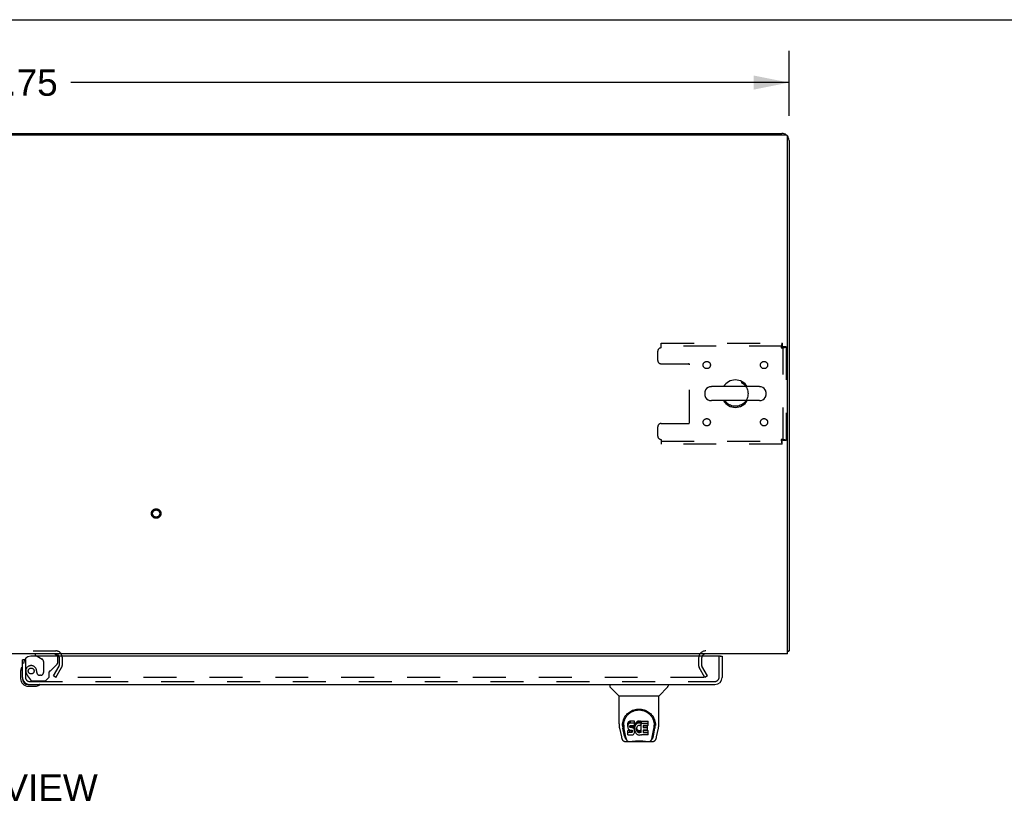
# Model space of a CAD drawing. Header units: inches. Extents: x 0 to 207, y 0 to 134.
# Tile 64 of 68: x 72 to 106, y 107 to 134. Entities that reach past the tile are written whole.
import ezdxf

# ---------------------------------------------------------------- set-up
doc = ezdxf.new("R2010")
doc.units = ezdxf.units.IN
doc.header["$LTSCALE"] = 11.383625
doc.header["$MEASUREMENT"] = 0
doc.linetypes.add('HIDDEN', pattern=[0.2, 0.1, -0.1])
doc.layers.get('0').update_dxf_attribs({"linetype": 'CONTINUOUS'})
for name, color, linetype in [('DEFAULT_2', 8, 'HIDDEN'), ('DIMENSIONS', 7, 'CONTINUOUS'), ('RIGHTHAND_DOOR_ASSEMBLY', 7, 'CONTINUOUS')]:
    doc.layers.add(name, color=color, linetype=linetype)
doc.styles.get("Standard").update_dxf_attribs({"font": 'arial.ttf'})
doc.dimstyles.new('DIMSTYLE_1', dxfattribs={"dimtxt": 0.913125, "dimasz": 1.2175, "dimexe": 0.09, "dimexo": 0.07, "dimgap": 0.0375, "dimtad": 0, "dimtih": 1, "dimtoh": 1, "dimzin": 4, "dimdsep": 46, "dimtxsty": 'Standard', "dimblk": '_FILLED', "dimblk1": '_FILLED', "dimblk2": '_FILLED', "dimcen": 0.09, "dimadec": 3, "dimazin": 1, "dimtfac": 1, "dimtdec": 3, "dimtofl": 0, "dimtmove": 0, "dimatfit": 3, "dimldrblk": '_FILLED', "dimfxl": 0, "dimtolj": 1, "dimtzin": 4, "dimarcsym": 0})

# ---------------------------------------------------------------- blocks, each defined once
blk = doc.blocks.new('_FILLED')
at = {"color": 0, "linetype": 'ByBlock'}
blk.add_solid([(0, 0), (-1, 0.2), (-1, -0.2)], dxfattribs=at)
blk = doc.blocks.new('*D1')
at = {"layer": 'DIMENSIONS', "color": 2, "linetype": 'Continuous'}
for p, q in [((44.927, 130.599), (44.927, 132.846)), ((98.677, 130.599), (98.677, 132.846)), ((44.927, 131.75), (69.75, 131.75)), ((98.677, 131.75), (73.854, 131.75))]:
    blk.add_line(p, q, dxfattribs=at)
at = {"layer": 'DIMENSIONS', "color": 2, "linetype": 'Continuous', "xscale": 1.2175, "yscale": 1.2175, "zscale": 1.2175, "rotation": 180}
blk.add_blockref('_FILLED', (44.927, 131.75), dxfattribs=at)
at = {"layer": 'DIMENSIONS', "color": 2, "linetype": 'Continuous', "xscale": 1.2175, "yscale": 1.2175, "zscale": 1.2175}
blk.add_blockref('_FILLED', (98.677, 131.75), dxfattribs=at)
at = {"layer": 'DIMENSIONS', "color": 2, "linetype": 'Continuous', "insert": (71.802, 132.207), "char_height": 0.9131, "width": 3.19085, "attachment_point": 2, "line_spacing_factor": 0.9}
blk.add_mtext('53.75', dxfattribs=at)

msp = doc.modelspace()

# ---------------------------------------------------------------- linework, layer by layer
at = {"color": 7, "linetype": 'Continuous'}
for p, q in [((0, 133.925), (206.975, 133.925)), ((52.427, 129.993), (91.177, 129.993)), ((91.177, 129.993), (91.177, 129.941)), ((97.655, 121.235), (95.992, 121.235)), ((95.769, 121.057), (95.769, 120.929)), ((97.877, 121.057), (97.877, 120.929)), ((97.655, 120.752), (95.992, 120.752)), ((98.625, 112.097), (98.677, 112.097))]:
    msp.add_line(p, q, dxfattribs=at)
at = {"color": 3, "linetype": 'Continuous'}
for p, q in [((45.039, 129.941), (98.565, 129.941)), ((91.177, 129.993), (98.431, 129.993)), ((98.625, 111.993), (98.625, 129.881)), ((98.677, 129.747), (98.677, 112.097)), ((98.625, 111.993), (44.979, 111.993))]:
    msp.add_line(p, q, dxfattribs=at)
for points in [[(98.625, 112.077), (98.627, 112.078), (98.631, 112.079), (98.635, 112.08), (98.639, 112.081), (98.643, 112.082)], [(98.643, 112.082), (98.65, 112.083), (98.653, 112.084), (98.656, 112.084), (98.659, 112.085), (98.662, 112.086), (98.665, 112.087), (98.667, 112.087), (98.669, 112.088), (98.671, 112.089), (98.673, 112.09), (98.674, 112.091), (98.675, 112.092), (98.676, 112.093), (98.677, 112.095), (98.677, 112.096), (98.677, 112.097)]]:
    msp.add_lwpolyline(points, dxfattribs=at)
for centre, radius, start, end in [((98.431, 129.747), 0.246, 50.553, 90), ((98.565, 129.881), 0.06, 0, 90), ((98.431, 129.747), 0.246, 0, 39.4479), ((73.333, 111.878), 0.115, 18.2523, 64.7751), ((95.799, 111.851), 0.142, 90, 153.5225)]:
    msp.add_arc(centre, radius, start, end, dxfattribs=at)
at = {"color": 7, "linetype": 'Continuous'}
for centre, radius, start, end in [((95.992, 120.993), 0.241, 90, 146.8152), ((96.823, 120.993), 0.475, 30.5571, 149.4429), ((97.655, 120.993), 0.241, 33.1848, 90), ((95.894, 121.057), 0.125, 146.8152, 180), ((95.894, 120.929), 0.125, 180, 213.1848), ((95.992, 120.993), 0.241, 213.1848, 270), ((97.655, 120.993), 0.241, 270, 326.8152), ((97.752, 121.057), 0.125, 0, 33.1848), ((97.752, 120.929), 0.125, 326.8152, 360), ((96.823, 120.993), 0.475, 210.5571, 329.4429)]:
    msp.add_arc(centre, radius, start, end, dxfattribs=at)
at = {"layer": 'DEFAULT_2', "color": 8, "linetype": 'HIDDEN'}
for p, q in [((94.261, 122.743), (98.439, 122.743)), ((94.261, 122.576), (94.261, 122.743)), ((98.439, 122.639), (94.261, 122.639)), ((98.439, 122.743), (98.439, 122.639)), ((98.573, 122.609), (98.469, 122.609)), ((98.469, 119.377), (98.469, 122.609)), ((98.573, 122.609), (98.573, 119.377)), ((94.136, 122.451), (94.136, 122.149)), ((94.261, 122.024), (95.206, 122.024)), ((95.236, 119.992), (95.236, 121.994)), ((94.136, 119.837), (94.136, 119.535)), ((94.261, 119.962), (95.206, 119.962)), ((94.261, 119.41), (94.261, 119.243)), ((94.261, 119.347), (98.439, 119.347)), ((98.439, 119.243), (94.261, 119.243)), ((98.439, 119.243), (98.439, 119.347)), ((98.573, 119.377), (98.469, 119.377)), ((70.271, 112.097), (73.333, 112.097)), ((73.448, 111.878), (73.448, 111.589)), ((73.552, 111.878), (73.552, 111.589)), ((95.552, 111.851), (95.552, 111.589)), ((95.656, 111.851), (95.656, 111.589)), ((73.248, 111.233), (73.444, 111.572)), ((73.338, 111.181), (73.534, 111.52)), ((95.767, 111.181), (95.571, 111.52)), ((95.857, 111.233), (95.661, 111.572)), ((73.338, 111.181), (73.248, 111.233)), ((95.721, 111.181), (73.271, 111.181)), ((95.857, 111.233), (95.767, 111.181))]:
    msp.add_line(p, q, dxfattribs=at)
for points in [[(98.439, 122.743), (98.437, 122.742), (98.435, 122.739), (98.432, 122.734), (98.43, 122.727), (98.427, 122.718), (98.425, 122.707), (98.423, 122.694), (98.42, 122.68), (98.418, 122.665), (98.416, 122.649), (98.413, 122.631), (98.411, 122.613), (98.409, 122.595), (98.406, 122.576)], [(98.439, 122.639), (98.437, 122.639), (98.435, 122.638), (98.432, 122.636), (98.43, 122.633), (98.427, 122.63), (98.425, 122.625), (98.423, 122.621), (98.42, 122.615), (98.418, 122.61), (98.416, 122.604), (98.413, 122.597), (98.411, 122.59), (98.409, 122.583), (98.406, 122.576)], [(98.406, 122.576), (98.425, 122.579), (98.443, 122.581), (98.461, 122.583), (98.479, 122.586), (98.495, 122.588), (98.51, 122.59), (98.524, 122.593), (98.537, 122.595), (98.548, 122.597), (98.557, 122.6), (98.564, 122.602), (98.569, 122.604), (98.572, 122.607), (98.573, 122.609)], [(98.406, 122.576), (98.413, 122.579), (98.42, 122.581), (98.427, 122.583), (98.434, 122.586), (98.44, 122.588), (98.446, 122.59), (98.451, 122.593), (98.455, 122.595), (98.46, 122.597), (98.463, 122.6), (98.466, 122.602), (98.468, 122.604), (98.469, 122.607), (98.469, 122.609)], [(98.573, 119.377), (98.572, 119.38), (98.569, 119.382), (98.564, 119.384), (98.557, 119.387), (98.548, 119.389), (98.537, 119.391), (98.524, 119.394), (98.51, 119.396), (98.495, 119.398), (98.479, 119.401), (98.461, 119.403), (98.443, 119.405), (98.425, 119.408), (98.406, 119.41)], [(98.406, 119.41), (98.409, 119.403), (98.411, 119.396), (98.413, 119.389), (98.416, 119.383), (98.418, 119.377), (98.42, 119.371), (98.423, 119.366), (98.425, 119.361), (98.427, 119.357), (98.43, 119.353), (98.432, 119.351), (98.435, 119.349), (98.437, 119.348), (98.439, 119.347)], [(98.469, 119.377), (98.469, 119.38), (98.468, 119.382), (98.466, 119.384), (98.463, 119.387), (98.46, 119.389), (98.455, 119.391), (98.451, 119.394), (98.446, 119.396), (98.44, 119.398), (98.434, 119.401), (98.427, 119.403), (98.42, 119.405), (98.413, 119.408), (98.406, 119.41)], [(98.406, 119.41), (98.409, 119.391), (98.411, 119.373), (98.413, 119.355), (98.416, 119.338), (98.418, 119.321), (98.42, 119.306), (98.423, 119.292), (98.425, 119.28), (98.427, 119.269), (98.43, 119.26), (98.432, 119.253), (98.435, 119.247), (98.437, 119.244), (98.439, 119.243)], [(95.741, 111.198), (95.741, 111.197), (95.74, 111.195), (95.74, 111.194), (95.739, 111.192), (95.739, 111.19), (95.738, 111.189), (95.737, 111.187), (95.735, 111.186), (95.734, 111.185), (95.732, 111.184), (95.73, 111.183), (95.729, 111.182), (95.727, 111.181), (95.725, 111.181), (95.723, 111.181), (95.721, 111.181)], [(95.739, 111.206), (95.739, 111.204), (95.74, 111.202), (95.74, 111.201), (95.741, 111.199), (95.741, 111.198)]]:
    msp.add_lwpolyline(points, dxfattribs=at)
for centre, radius in [((95.834, 121.983), 0.125), ((97.813, 121.983), 0.125), ((96.823, 120.993), 0.438), ((95.834, 120.004), 0.125), ((97.813, 120.004), 0.125), ((76.802, 116.847), 0.164), ((76.802, 116.847), 0.124)]:
    msp.add_circle(centre, radius, dxfattribs=at)
for centre, radius, start, end in [((94.261, 122.451), 0.125, 90, 180), ((94.261, 122.149), 0.125, 180, 270), ((95.206, 121.994), 0.03, 0, 90), ((94.261, 119.837), 0.125, 90, 180), ((95.206, 119.992), 0.03, 270, 360), ((94.261, 119.535), 0.125, 180, 270), ((73.333, 111.878), 0.219, 0, 90), ((73.333, 111.878), 0.115, 64.7751, 90), ((95.799, 111.851), 0.246, 90, 180), ((73.333, 111.878), 0.115, 0, 18.2523), ((95.799, 111.851), 0.142, 153.5225, 180), ((73.415, 111.589), 0.033, 330, 360), ((73.415, 111.589), 0.137, 330, 360), ((95.689, 111.589), 0.137, 180, 210), ((95.689, 111.589), 0.033, 180, 210)]:
    msp.add_arc(centre, radius, start, end, dxfattribs=at)
at = {"layer": 'RIGHTHAND_DOOR_ASSEMBLY', "color": 8, "linetype": 'HIDDEN'}
for p, q in [((73.249, 111.993), (72.619, 111.993)), ((72.281, 111.789), (72.253, 111.789)), ((72.281, 111.789), (72.281, 111.182)), ((72.688, 111.914), (72.857, 111.816)), ((72.907, 111.73), (72.907, 111.35)), ((73.158, 111.424), (73.377, 111.643)), ((73.406, 111.714), (73.406, 111.836)), ((96.261, 111.182), (96.261, 111.914)), ((72.678, 111.35), (72.678, 111.339)), ((73.099, 111.186), (73.099, 111.365)), ((72.356, 111.238), (72.457, 111.094)), ((72.424, 111.039), (96.118, 111.039)), ((72.522, 111.06), (72.973, 111.06)), ((72.809, 111.252), (72.776, 111.252)), ((72.973, 111.06), (73.099, 111.186))]:
    msp.add_line(p, q, dxfattribs=at)
at = {"layer": 'RIGHTHAND_DOOR_ASSEMBLY', "color": 7, "linetype": 'Continuous'}
for p, q in [((72.619, 111.993), (72.619, 111.954)), ((72.253, 111.789), (72.177, 111.789)), ((72.619, 111.954), (72.688, 111.914)), ((96.303, 111.914), (96.365, 111.914)), ((72.117, 111.395), (72.117, 111.138)), ((72.177, 111.182), (72.177, 111.138)), ((72.38, 110.935), (72.424, 110.935)), ((72.38, 110.875), (72.637, 110.875)), ((92.486, 110.935), (92.486, 110.873)), ((92.795, 110.547), (92.497, 110.845)), ((94.184, 110.547), (94.482, 110.845)), ((94.494, 110.935), (94.494, 110.873)), ((92.801, 110.541), (94.179, 110.541)), ((92.801, 109.57), (92.801, 110.541)), ((94.179, 109.57), (94.179, 110.541)), ((92.926, 109.601), (92.925, 109.538)), ((93.111, 109.596), (93.105, 109.573)), ((93.12, 109.619), (93.111, 109.596)), ((93.111, 109.53), (93.111, 109.596)), ((93.134, 109.639), (93.12, 109.619)), ((93.12, 109.552), (93.12, 109.619)), ((93.142, 109.647), (93.134, 109.639)), ((93.134, 109.572), (93.134, 109.639)), ((93.152, 109.653), (93.142, 109.647)), ((93.142, 109.58), (93.142, 109.647)), ((93.173, 109.663), (93.152, 109.653)), ((93.152, 109.586), (93.152, 109.653)), ((93.173, 109.596), (93.152, 109.586)), ((93.197, 109.67), (93.173, 109.663)), ((93.173, 109.596), (93.173, 109.663)), ((93.197, 109.603), (93.173, 109.596)), ((93.336, 109.67), (93.197, 109.67)), ((93.197, 109.603), (93.197, 109.67)), ((93.336, 109.603), (93.197, 109.603)), ((93.338, 109.627), (93.336, 109.67)), ((93.336, 109.603), (93.336, 109.67)), ((93.338, 109.561), (93.336, 109.603)), ((93.338, 109.561), (93.338, 109.627)), ((93.37, 109.59), (93.359, 109.57)), ((93.383, 109.608), (93.37, 109.59)), ((93.37, 109.523), (93.37, 109.59)), ((93.398, 109.625), (93.383, 109.608)), ((93.383, 109.541), (93.383, 109.608)), ((93.414, 109.64), (93.398, 109.625)), ((93.398, 109.558), (93.398, 109.625)), ((93.432, 109.653), (93.414, 109.64)), ((93.414, 109.573), (93.414, 109.64)), ((93.453, 109.662), (93.432, 109.653)), ((93.432, 109.586), (93.432, 109.653)), ((93.453, 109.595), (93.432, 109.586)), ((93.474, 109.667), (93.453, 109.662)), ((93.453, 109.595), (93.453, 109.662)), ((93.474, 109.6), (93.453, 109.595)), ((93.496, 109.669), (93.474, 109.667)), ((93.474, 109.6), (93.474, 109.667)), ((93.496, 109.602), (93.474, 109.6)), ((93.496, 109.669), (93.519, 109.668)), ((93.496, 109.602), (93.496, 109.669)), ((93.519, 109.602), (93.496, 109.602)), ((93.53, 109.667), (93.519, 109.668)), ((93.519, 109.602), (93.519, 109.668)), ((93.53, 109.6), (93.519, 109.602)), ((93.541, 109.663), (93.53, 109.667)), ((93.53, 109.6), (93.53, 109.667)), ((93.541, 109.596), (93.53, 109.6)), ((93.559, 109.651), (93.541, 109.663)), ((93.541, 109.596), (93.541, 109.663)), ((93.559, 109.584), (93.541, 109.596)), ((93.559, 109.651), (93.559, 109.584)), ((93.561, 109.648), (93.561, 109.584)), ((93.569, 109.668), (93.806, 109.668)), ((93.569, 109.276), (93.569, 109.668)), ((93.569, 109.601), (93.806, 109.601)), ((93.811, 109.523), (93.811, 109.664)), ((94.053, 109.601), (94.055, 109.538)), ((92.816, 109.427), (92.881, 109.121)), ((92.919, 109.515), (92.919, 109.514)), ((92.988, 109.149), (92.935, 109.419)), ((92.963, 109.528), (92.963, 109.504)), ((92.972, 109.407), (93.029, 109.114)), ((93.105, 109.573), (93.104, 109.549)), ((93.104, 109.483), (93.104, 109.549)), ((93.105, 109.506), (93.104, 109.483)), ((93.104, 109.483), (93.104, 109.459)), ((93.104, 109.459), (93.108, 109.435)), ((93.105, 109.506), (93.105, 109.573)), ((93.111, 109.53), (93.105, 109.506)), ((93.106, 109.197), (93.106, 109.338)), ((93.108, 109.435), (93.117, 109.413)), ((93.12, 109.552), (93.111, 109.53)), ((93.17, 109.344), (93.111, 109.343)), ((93.111, 109.276), (93.111, 109.343)), ((93.17, 109.277), (93.111, 109.276)), ((93.117, 109.413), (93.129, 109.393)), ((93.134, 109.572), (93.12, 109.552)), ((93.129, 109.393), (93.146, 109.375)), ((93.142, 109.58), (93.134, 109.572)), ((93.152, 109.586), (93.142, 109.58)), ((93.146, 109.375), (93.166, 109.362)), ((93.166, 109.362), (93.177, 109.358)), ((93.231, 109.344), (93.17, 109.344)), ((93.17, 109.277), (93.17, 109.344)), ((93.231, 109.277), (93.17, 109.277)), ((93.175, 109.486), (93.177, 109.501)), ((93.175, 109.463), (93.175, 109.486)), ((93.175, 109.471), (93.175, 109.486)), ((93.175, 109.463), (93.175, 109.471)), ((93.178, 109.456), (93.175, 109.463)), ((93.177, 109.501), (93.181, 109.508)), ((93.177, 109.358), (93.189, 109.356)), ((93.178, 109.456), (93.178, 109.501)), ((93.182, 109.45), (93.178, 109.456)), ((93.181, 109.508), (93.186, 109.513)), ((93.182, 109.45), (93.182, 109.509)), ((93.188, 109.446), (93.182, 109.45)), ((93.186, 109.513), (93.201, 109.517)), ((93.203, 109.509), (93.188, 109.513)), ((93.188, 109.513), (93.188, 109.513)), ((93.188, 109.446), (93.188, 109.513)), ((93.203, 109.442), (93.188, 109.446)), ((93.189, 109.356), (93.236, 109.356)), ((93.201, 109.517), (93.215, 109.518)), ((93.227, 109.509), (93.203, 109.509)), ((93.203, 109.442), (93.203, 109.509)), ((93.227, 109.443), (93.203, 109.442)), ((93.215, 109.518), (93.328, 109.518)), ((93.251, 109.508), (93.227, 109.509)), ((93.227, 109.443), (93.227, 109.509)), ((93.251, 109.441), (93.227, 109.443)), ((93.246, 109.345), (93.231, 109.344)), ((93.231, 109.277), (93.231, 109.344)), ((93.246, 109.278), (93.231, 109.277)), ((93.236, 109.356), (93.244, 109.355)), ((93.244, 109.355), (93.251, 109.353)), ((93.252, 109.348), (93.246, 109.345)), ((93.246, 109.278), (93.246, 109.345)), ((93.252, 109.282), (93.246, 109.278)), ((93.274, 109.503), (93.251, 109.508)), ((93.251, 109.441), (93.251, 109.508)), ((93.274, 109.436), (93.251, 109.441)), ((93.251, 109.353), (93.257, 109.348)), ((93.254, 109.35), (93.252, 109.348)), ((93.252, 109.282), (93.252, 109.348)), ((93.258, 109.287), (93.252, 109.282)), ((93.257, 109.348), (93.262, 109.342)), ((93.258, 109.287), (93.258, 109.346)), ((93.267, 109.299), (93.258, 109.287)), ((93.262, 109.342), (93.268, 109.329)), ((93.267, 109.299), (93.267, 109.33)), ((93.27, 109.306), (93.267, 109.299)), ((93.268, 109.329), (93.27, 109.313)), ((93.27, 109.306), (93.27, 109.318)), ((93.27, 109.313), (93.27, 109.306)), ((93.285, 109.498), (93.274, 109.503)), ((93.274, 109.436), (93.274, 109.503)), ((93.285, 109.431), (93.274, 109.436)), ((93.295, 109.491), (93.285, 109.498)), ((93.285, 109.431), (93.285, 109.498)), ((93.295, 109.425), (93.285, 109.431)), ((93.312, 109.474), (93.295, 109.491)), ((93.295, 109.425), (93.295, 109.491)), ((93.312, 109.408), (93.295, 109.425)), ((93.325, 109.454), (93.312, 109.474)), ((93.312, 109.408), (93.312, 109.474)), ((93.325, 109.388), (93.312, 109.408)), ((93.322, 109.238), (93.327, 109.249)), ((93.335, 109.432), (93.325, 109.454)), ((93.325, 109.388), (93.325, 109.454)), ((93.335, 109.366), (93.325, 109.388)), ((93.327, 109.249), (93.336, 109.271)), ((93.328, 109.518), (93.334, 109.519)), ((93.334, 109.519), (93.336, 109.524)), ((93.336, 109.428), (93.335, 109.432)), ((93.335, 109.366), (93.335, 109.432)), ((93.341, 109.342), (93.335, 109.366)), ((93.336, 109.524), (93.337, 109.537)), ((93.34, 109.506), (93.336, 109.462)), ((93.336, 109.395), (93.336, 109.462)), ((93.34, 109.439), (93.336, 109.395)), ((93.336, 109.395), (93.337, 109.373)), ((93.336, 109.271), (93.342, 109.295)), ((93.337, 109.537), (93.338, 109.561)), ((93.337, 109.373), (93.34, 109.351)), ((93.345, 109.528), (93.34, 109.506)), ((93.34, 109.439), (93.34, 109.506)), ((93.345, 109.461), (93.34, 109.439)), ((93.34, 109.351), (93.344, 109.329)), ((93.344, 109.318), (93.341, 109.342)), ((93.342, 109.295), (93.344, 109.318)), ((93.344, 109.318), (93.344, 109.333)), ((93.344, 109.329), (93.351, 109.308)), ((93.351, 109.55), (93.345, 109.528)), ((93.345, 109.461), (93.345, 109.528)), ((93.351, 109.483), (93.345, 109.461)), ((93.359, 109.57), (93.351, 109.55)), ((93.351, 109.483), (93.351, 109.55)), ((93.359, 109.503), (93.351, 109.483)), ((93.351, 109.308), (93.373, 109.269)), ((93.359, 109.503), (93.359, 109.57)), ((93.37, 109.523), (93.359, 109.503)), ((93.383, 109.541), (93.37, 109.523)), ((93.373, 109.269), (93.385, 109.25)), ((93.398, 109.558), (93.383, 109.541)), ((93.385, 109.25), (93.4, 109.233)), ((93.414, 109.573), (93.398, 109.558)), ((93.406, 109.411), (93.405, 109.384)), ((93.405, 109.384), (93.407, 109.371)), ((93.409, 109.437), (93.406, 109.411)), ((93.407, 109.371), (93.407, 109.411)), ((93.407, 109.371), (93.41, 109.358)), ((93.408, 109.43), (93.41, 109.425)), ((93.413, 109.45), (93.409, 109.437)), ((93.41, 109.425), (93.42, 109.4)), ((93.41, 109.358), (93.41, 109.425)), ((93.41, 109.358), (93.42, 109.333)), ((93.419, 109.462), (93.413, 109.45)), ((93.432, 109.586), (93.414, 109.573)), ((93.433, 109.485), (93.419, 109.462)), ((93.42, 109.4), (93.433, 109.377)), ((93.42, 109.333), (93.42, 109.4)), ((93.42, 109.333), (93.433, 109.31)), ((93.441, 109.496), (93.433, 109.485)), ((93.433, 109.377), (93.442, 109.367)), ((93.433, 109.31), (93.433, 109.377)), ((93.433, 109.31), (93.442, 109.3)), ((93.452, 109.503), (93.441, 109.496)), ((93.442, 109.367), (93.452, 109.358)), ((93.442, 109.3), (93.442, 109.367)), ((93.442, 109.3), (93.452, 109.291)), ((93.477, 109.514), (93.452, 109.503)), ((93.452, 109.358), (93.463, 109.35)), ((93.452, 109.291), (93.452, 109.358)), ((93.452, 109.291), (93.463, 109.284)), ((93.463, 109.35), (93.475, 109.345)), ((93.463, 109.284), (93.463, 109.35)), ((93.463, 109.284), (93.475, 109.279)), ((93.475, 109.345), (93.489, 109.343)), ((93.475, 109.279), (93.475, 109.345)), ((93.475, 109.279), (93.489, 109.276)), ((93.49, 109.517), (93.477, 109.514)), ((93.489, 109.343), (93.502, 109.343)), ((93.489, 109.276), (93.489, 109.343)), ((93.489, 109.276), (93.502, 109.276)), ((93.503, 109.517), (93.49, 109.517)), ((93.502, 109.343), (93.515, 109.345)), ((93.502, 109.276), (93.502, 109.343)), ((93.502, 109.276), (93.515, 109.278)), ((93.516, 109.514), (93.503, 109.517)), ((93.515, 109.345), (93.528, 109.349)), ((93.515, 109.278), (93.515, 109.345)), ((93.515, 109.278), (93.528, 109.282)), ((93.529, 109.509), (93.516, 109.514)), ((93.528, 109.349), (93.54, 109.354)), ((93.528, 109.282), (93.528, 109.349)), ((93.528, 109.282), (93.54, 109.287)), ((93.561, 109.579), (93.535, 109.511)), ((93.54, 109.354), (93.551, 109.362)), ((93.54, 109.287), (93.54, 109.354)), ((93.54, 109.287), (93.551, 109.295)), ((93.551, 109.362), (93.551, 109.295)), ((93.558, 109.361), (93.569, 109.343)), ((93.558, 109.294), (93.569, 109.276)), ((93.64, 109.514), (93.64, 109.446)), ((93.641, 109.355), (93.641, 109.278)), ((93.806, 109.518), (93.644, 109.518)), ((93.644, 109.508), (93.775, 109.508)), ((93.644, 109.442), (93.775, 109.442)), ((93.775, 109.36), (93.645, 109.36)), ((93.645, 109.34), (93.807, 109.34)), ((93.645, 109.273), (93.807, 109.273)), ((93.78, 109.364), (93.78, 109.504)), ((93.811, 109.196), (93.811, 109.335)), ((93.95, 109.114), (94.007, 109.404)), ((93.991, 109.149), (94.044, 109.419)), ((94.007, 109.404), (94.008, 109.407)), ((94.061, 109.514), (94.061, 109.515)), ((94.099, 109.121), (94.164, 109.427)), ((93.005, 108.967), (93.974, 108.967)), ((93.047, 109.045), (93.04, 109.045)), ((93.045, 109.05), (93.049, 109.04)), ((93.049, 109.039), (93.049, 109.04)), ((93.091, 108.967), (93.085, 108.967)), ((93.091, 108.967), (93.09, 108.967)), ((93.111, 109.192), (93.255, 109.192)), ((93.255, 109.192), (93.267, 109.194)), ((93.267, 109.194), (93.278, 109.198)), ((93.278, 109.198), (93.298, 109.211)), ((93.298, 109.211), (93.315, 109.228)), ((93.315, 109.228), (93.322, 109.238)), ((93.4, 109.233), (93.417, 109.218)), ((93.417, 109.218), (93.434, 109.205)), ((93.434, 109.205), (93.444, 109.2)), ((93.444, 109.2), (93.454, 109.196)), ((93.454, 109.196), (93.476, 109.19)), ((93.476, 109.19), (93.498, 109.188)), ((93.498, 109.188), (93.52, 109.191)), ((93.52, 109.191), (93.542, 109.198)), ((93.542, 109.198), (93.561, 109.209)), ((93.571, 109.209), (93.561, 109.209)), ((93.561, 109.209), (93.561, 109.209)), ((93.571, 109.196), (93.571, 109.209)), ((93.807, 109.192), (93.576, 109.192)), ((93.889, 108.967), (93.888, 108.967)), ((93.93, 109.039), (93.931, 109.04)), ((93.931, 109.04), (93.934, 109.05)), ((93.94, 109.045), (93.933, 109.045))]:
    msp.add_line(p, q, dxfattribs=at)
at = {"layer": 'RIGHTHAND_DOOR_ASSEMBLY', "color": 3, "linetype": 'Continuous'}
for p, q in [((72.177, 111.182), (72.177, 111.789)), ((96.303, 111.914), (72.469, 111.914)), ((96.365, 111.914), (96.365, 111.182)), ((72.424, 110.935), (96.118, 110.935))]:
    msp.add_line(p, q, dxfattribs=at)
at = {"layer": 'RIGHTHAND_DOOR_ASSEMBLY', "color": 7, "linetype": 'Continuous'}
for points in [[(92.919, 109.528), (92.921, 109.569), (92.928, 109.619), (92.939, 109.665), (92.953, 109.71), (92.97, 109.752), (92.99, 109.791), (93.013, 109.828), (93.038, 109.863), (93.065, 109.896), (93.094, 109.926), (93.126, 109.954), (93.159, 109.98), (93.195, 110.004), (93.233, 110.024), (93.272, 110.042), (93.314, 110.058), (93.357, 110.07), (93.4, 110.078), (93.445, 110.084), (93.49, 110.085), (93.535, 110.084), (93.58, 110.078), (93.624, 110.069), (93.666, 110.057), (93.708, 110.042), (93.747, 110.024), (93.785, 110.003), (93.821, 109.98), (93.854, 109.954), (93.886, 109.926), (93.915, 109.895), (93.942, 109.862), (93.967, 109.827), (93.99, 109.79), (94.009, 109.751), (94.026, 109.709), (94.041, 109.665), (94.051, 109.618), (94.058, 109.568), (94.06, 109.528)], [(92.963, 109.528), (92.963, 109.548), (92.965, 109.572), (92.967, 109.596), (92.971, 109.62), (92.976, 109.644), (92.981, 109.667), (92.988, 109.689), (92.996, 109.711), (93.004, 109.733), (93.014, 109.754), (93.024, 109.774), (93.035, 109.794), (93.047, 109.813), (93.059, 109.831), (93.071, 109.848), (93.085, 109.865), (93.098, 109.88), (93.112, 109.895), (93.127, 109.91), (93.141, 109.923), (93.156, 109.936), (93.172, 109.948), (93.187, 109.959), (93.203, 109.97), (93.218, 109.979), (93.234, 109.989), (93.25, 109.997), (93.266, 110.005), (93.282, 110.012), (93.298, 110.018), (93.314, 110.024), (93.33, 110.03), (93.346, 110.035), (93.362, 110.039), (93.378, 110.043), (93.393, 110.046), (93.409, 110.049), (93.425, 110.051), (93.441, 110.052), (93.457, 110.054), (93.473, 110.054), (93.489, 110.055), (93.505, 110.054), (93.521, 110.054), (93.537, 110.053), (93.553, 110.051), (93.569, 110.049), (93.585, 110.046), (93.601, 110.043), (93.617, 110.039), (93.633, 110.035), (93.649, 110.03), (93.665, 110.025), (93.681, 110.019), (93.697, 110.012), (93.713, 110.005), (93.729, 109.997), (93.744, 109.989), (93.76, 109.98), (93.776, 109.97), (93.792, 109.96), (93.807, 109.949), (93.822, 109.937), (93.837, 109.924), (93.852, 109.91), (93.866, 109.896), (93.881, 109.881), (93.894, 109.865), (93.908, 109.849), (93.92, 109.831), (93.933, 109.813), (93.944, 109.794), (93.955, 109.775), (93.965, 109.754), (93.975, 109.733), (93.983, 109.712), (93.991, 109.69), (93.998, 109.667), (94.004, 109.644), (94.008, 109.62), (94.012, 109.596), (94.015, 109.572), (94.016, 109.548), (94.017, 109.528)], [(92.801, 109.57), (92.802, 109.537), (92.805, 109.497), (92.81, 109.457), (92.816, 109.427)], [(92.919, 109.515), (92.919, 109.52), (92.919, 109.528)], [(92.963, 109.504), (92.963, 109.488), (92.965, 109.46), (92.968, 109.432), (92.972, 109.407)], [(93.111, 109.343), (93.11, 109.343), (93.11, 109.343), (93.109, 109.343), (93.109, 109.343), (93.108, 109.342), (93.108, 109.342), (93.108, 109.342), (93.107, 109.342), (93.107, 109.341), (93.107, 109.341), (93.106, 109.34), (93.106, 109.34), (93.106, 109.339), (93.106, 109.338)], [(93.111, 109.276), (93.11, 109.276), (93.11, 109.276), (93.109, 109.276), (93.109, 109.276), (93.108, 109.276), (93.108, 109.275), (93.108, 109.275), (93.107, 109.275), (93.107, 109.274), (93.107, 109.274), (93.106, 109.273), (93.106, 109.273), (93.106, 109.272), (93.106, 109.272)], [(94.008, 109.407), (94.008, 109.411), (94.009, 109.414), (94.009, 109.417), (94.01, 109.42), (94.01, 109.423), (94.011, 109.426), (94.011, 109.429), (94.012, 109.433), (94.012, 109.436), (94.013, 109.44), (94.013, 109.444), (94.014, 109.448), (94.014, 109.452), (94.014, 109.456), (94.015, 109.46), (94.015, 109.464), (94.015, 109.469), (94.016, 109.473), (94.016, 109.478), (94.016, 109.482), (94.016, 109.487), (94.017, 109.492), (94.017, 109.497), (94.017, 109.502), (94.017, 109.528)], [(94.06, 109.528), (94.061, 109.52), (94.061, 109.515)], [(94.164, 109.427), (94.169, 109.457), (94.175, 109.497), (94.178, 109.536), (94.179, 109.57)], [(92.881, 109.121), (92.884, 109.108), (92.889, 109.09), (92.894, 109.073), (92.899, 109.058), (92.904, 109.044), (92.91, 109.032), (92.917, 109.021), (92.924, 109.01), (92.932, 109), (92.941, 108.991), (92.952, 108.984), (92.963, 108.977), (92.975, 108.972), (92.988, 108.968), (93.002, 108.967), (93.005, 108.967)], [(93.029, 109.114), (93.032, 109.102), (93.035, 109.088), (93.038, 109.075), (93.042, 109.062), (93.045, 109.05)], [(93.049, 109.039), (93.054, 109.027), (93.061, 109.014), (93.067, 109.004), (93.074, 108.994), (93.081, 108.986), (93.089, 108.979), (93.098, 108.974), (93.108, 108.97), (93.118, 108.967), (93.126, 108.967)], [(93.206, 108.967), (93.227, 108.967), (93.249, 108.969), (93.272, 108.971), (93.297, 108.974), (93.323, 108.977), (93.349, 108.979), (93.377, 108.982), (93.405, 108.984), (93.434, 108.986), (93.463, 108.987), (93.492, 108.988), (93.521, 108.987), (93.551, 108.986), (93.579, 108.984), (93.607, 108.982), (93.634, 108.979), (93.66, 108.976), (93.685, 108.973), (93.709, 108.971), (93.732, 108.969), (93.753, 108.967), (93.773, 108.967)], [(93.206, 108.967), (93.228, 108.967), (93.255, 108.969), (93.282, 108.971), (93.311, 108.974), (93.34, 108.977), (93.369, 108.98), (93.398, 108.982), (93.428, 108.984), (93.459, 108.985), (93.489, 108.986), (93.52, 108.985), (93.55, 108.984), (93.58, 108.982), (93.61, 108.98), (93.639, 108.977), (93.668, 108.974), (93.697, 108.971), (93.724, 108.969), (93.751, 108.967), (93.773, 108.967)], [(93.854, 108.967), (93.862, 108.967), (93.872, 108.97), (93.881, 108.974), (93.89, 108.979), (93.898, 108.986), (93.906, 108.994), (93.913, 109.004), (93.919, 109.014), (93.925, 109.027), (93.93, 109.039)], [(93.934, 109.05), (93.938, 109.062), (93.941, 109.075), (93.945, 109.088), (93.948, 109.102), (93.95, 109.114)], [(93.974, 108.967), (93.977, 108.967), (93.99, 108.968), (94.003, 108.971), (94.016, 108.977), (94.027, 108.983), (94.038, 108.991), (94.047, 109), (94.055, 109.01), (94.062, 109.02), (94.069, 109.032), (94.075, 109.044), (94.08, 109.058), (94.086, 109.073), (94.091, 109.089), (94.096, 109.108), (94.099, 109.121)]]:
    msp.add_lwpolyline(points, dxfattribs=at)
at = {"layer": 'RIGHTHAND_DOOR_ASSEMBLY', "color": 8, "linetype": 'HIDDEN'}
msp.add_circle((72.481, 111.402), 0.101, dxfattribs=at)
for centre, radius, start, end in [((73.249, 111.836), 0.157, 0, 90), ((72.807, 111.73), 0.1, 0, 59.908), ((73.306, 111.714), 0.1, 315, 360), ((72.481, 111.402), 0.187, 17.8482, 196.8439), ((72.671, 111.46), 0.386, 196.8439, 215.1), ((72.285, 111.339), 0.393, 1.6599, 17.9298), ((72.776, 111.35), 0.098, 180, 270), ((72.809, 111.35), 0.098, 270, 360), ((73.138, 111.365), 0.039, 111.6096, 180), ((73.087, 111.494), 0.1, 291.6096, 315), ((72.424, 111.182), 0.142, 180, 270), ((72.522, 111.139), 0.079, 215.1, 270), ((96.118, 111.182), 0.142, 270, 360)]:
    msp.add_arc(centre, radius, start, end, dxfattribs=at)
at = {"layer": 'RIGHTHAND_DOOR_ASSEMBLY', "color": 3, "linetype": 'Continuous'}
for centre, radius, start, end in [((72.469, 111.664), 0.25, 90, 180), ((96.303, 111.894), 0.02, 0, 90), ((72.424, 111.182), 0.246, 180, 270), ((96.118, 111.182), 0.246, 270, 360)]:
    msp.add_arc(centre, radius, start, end, dxfattribs=at)
at = {"layer": 'RIGHTHAND_DOOR_ASSEMBLY', "color": 7, "linetype": 'Continuous'}
for centre, radius, start, end in [((72.367, 111.395), 0.25, 149.1101, 180), ((72.166, 111.515), 0.015, 96.3796, 149.1101), ((72.162, 111.515), 0.015, 0, 83.6204), ((72.38, 111.138), 0.263, 180, 270), ((72.38, 111.138), 0.203, 180, 270), ((72.637, 111.125), 0.25, 270, 300.8899), ((72.757, 110.92), 0.015, 6.3796, 90), ((72.757, 110.924), 0.015, 300.8899, 353.6204), ((92.525, 110.873), 0.0394, 180, 225), ((94.454, 110.873), 0.0394, 315, 360), ((92.809, 110.561), 0.0197, 225, 262.5), ((94.171, 110.561), 0.0197, 277.5, 315)]:
    msp.add_arc(centre, radius, start, end, dxfattribs=at)
for centre, major_axis, ratio, start_param, end_param in [((93.49, 109.528), (0, 0.565), 0.999848, 1.137008, 1.76365), ((93.557, 109.648), (0, 0.00448), 1, -1.566905, -0.665444), ((93.806, 109.664), (0.00448, 0), 1, 0, 1.570796), ((93.806, 109.597), (0.00448, 0), 1, 0, 1.570796), ((93.49, 109.528), (0, 0.565), 0.999848, 4.519536, 5.145564), ((93.53, 109.513), (0.00448, 0), 1, -1.986921, -0.366491), ((93.554, 109.358), (0.00448, 0), 1, 0.594971, 2.222579), ((93.554, 109.291), (0.00448, 0), 1, 0.594971, 2.222579), ((93.557, 109.581), (0.00448, 0), 1, 5.916695, 7.188538), ((93.644, 109.514), (0.00448, 0), 1, 1.570796, 3.141593), ((93.644, 109.513), (0, 0.00448), 1, 1.964837, 3.141593), ((93.644, 109.446), (0.00448, 0), 1, -3.141593, -1.570796), ((93.645, 109.355), (0.00448, 0), 1, 1.570796, 3.141593), ((93.645, 109.344), (0.00448, 0), 1, -3.141593, -1.570796), ((93.645, 109.278), (0.00448, 0), 1, -3.141593, -1.570796), ((93.775, 109.504), (0, 0.00448), 1, -1.570796, 0), ((93.775, 109.437), (0.00448, 0), 1, 0, 1.570796), ((93.775, 109.364), (0.00448, 0), 1, -1.570796, 0), ((93.806, 109.523), (0.00448, 0), 1, -1.570796, 0), ((93.807, 109.335), (0.00448, 0), 1, 0, 1.570796), ((93.807, 109.269), (0.00448, 0), 1, 0, 1.570796), ((93.046, 109.4), (0.007, 0.354), 0.213027, -3.923008, -3.13761), ((93.111, 109.197), (0.00483, 0), 1, -3.141593, -1.570796), ((93.576, 109.196), (0.00448, 0), 1, -3.141593, -1.570796), ((93.807, 109.196), (0.00448, 0), 1, -1.570796, 0), ((93.934, 109.4), (-0.007, 0.354), 0.213027, -3.145575, -2.360177)]:
    msp.add_ellipse(centre, major_axis=major_axis, ratio=ratio, start_param=start_param, end_param=end_param, dxfattribs=at)

# ---------------------------------------------------------------- texts
at = {"layer": 'DIMENSIONS', "color": 2, "linetype": 'Continuous', "insert": (71.665, 107.824), "char_height": 0.9131, "width": 6.22215, "attachment_point": 2, "line_spacing_factor": 0.9}
msp.add_mtext('TOP VIEW', dxfattribs=at)

# ---------------------------------------------------------------- dimensions: what is measured, and where the dimension line sits
at = {"layer": 'DIMENSIONS', "color": 2, "linetype": 'Continuous'}
dim = msp.add_linear_dim(base=(44.927, 131.75), p1=(98.677, 130.529), p2=(44.927, 130.529), angle=180, dimstyle='DIMSTYLE_1', dxfattribs=at)
dim.commit()
dim.dimension.update_dxf_attribs({"geometry": '*D1', "text_midpoint": (71.802, 131.745), "dimtype": 160})

doc.saveas('drawing.dxf')
